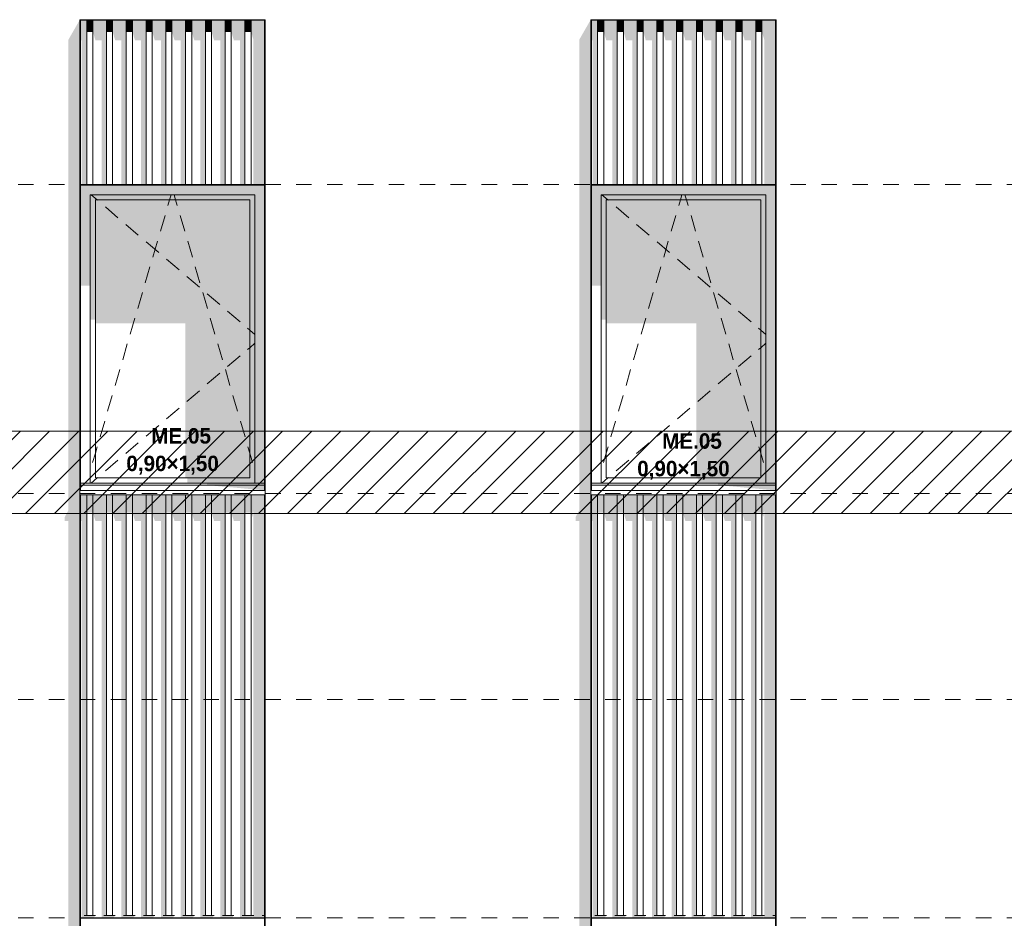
# Model space of a CAD drawing. Header units: millimetres. Extents: x 22784 to 62337, y -53000 to 10500.
# Tile 12 of 26: x 33001 to 37781, y 2497 to 6860. Entities that reach past the tile are written whole.
import ezdxf

# ---------------------------------------------------------------- set-up
doc = ezdxf.new("R2010")
doc.units = ezdxf.units.MM
doc.header["$MEASUREMENT"] = 0
doc.linetypes.add('_TIRET COURT 1', pattern=[150, 75, -75])
for name, color, linetype in [('Nouveau_0', 7, 'Continuous'), ('Nouveau_2D - Dessin général', 7, 'Continuous'), ('Nouveau_2D - Etiquettes 50ème', 7, 'Continuous'), ('Nouveau__Murs ext - Bardages', 7, 'Continuous'), ('Nouveau__Murs ext - Périphériques', 7, 'Continuous'), ('Nouveau_Fenêtres Archicad', 7, 'Continuous')]:
    doc.layers.add(name, color=color, linetype=linetype)
doc.styles.add('STYLE_GENERE_4', font='GOTHIC.TTF')

# ---------------------------------------------------------------- blocks, each defined once
blk = doc.blocks.new('Élément de coupe_4')
at = {"layer": 'Nouveau__Murs ext - Périphériques', "linetype": 'Continuous', "lineweight": 13}
for points in [[(33219.5, 885.3), (33219.5, 865.3), (34119.5, 865.3), (34126.5, 887.5), (34120.7, 887.5), (34134, 911.8), (34134, 884.3), (34137, 884.3), (34193, 982), (34190, 982), (34190, 993.4), (33296, 993.4), (33296, 982), (33293, 982), (33293, 3560), (33237, 3560), (33237, 917.3)], [(33302.2, 3560), (33302.2, 2500), (33359.9, 2500), (33368.7, 2510), (33313.3, 2510), (33313.3, 3560)], [(33398.2, 3560), (33398.2, 2500), (33455.9, 2500), (33464.7, 2510), (33409.3, 2510), (33409.3, 3560)], [(33494.2, 3560), (33494.2, 2500), (33551.9, 2500), (33560.7, 2510), (33505.3, 2510), (33505.3, 3560)], [(33590.2, 2500), (33647.9, 2500), (33656.7, 2510), (33601.3, 2510), (33601.3, 3560), (33590.2, 3560)], [(33697.3, 3560), (33686.2, 3560), (33686.2, 2500), (33743.9, 2500), (33752.7, 2510), (33697.3, 2510)], [(33782.2, 3560), (33782.2, 2500), (33839.9, 2500), (33848.7, 2510), (33793.3, 2510), (33793.3, 3560)], [(33878.2, 3560), (33878.2, 2500), (33935.9, 2500), (33944.7, 2510), (33889.3, 2510), (33889.3, 3560)], [(33985.3, 3560), (33974.2, 3560), (33974.2, 2500), (34031.9, 2500), (34040.7, 2510), (33985.3, 2510)], [(34081.3, 3560), (34070.2, 3560), (34070.2, 2500), (34127.9, 2500), (34134, 2506.9), (34134, 2500), (34190, 2500), (34190, 2510), (34177.3, 2510), (34177.3, 3560), (34136.7, 3560), (34136.7, 2510), (34081.3, 2510)], [(35699.5, 865.3), (36599.5, 865.3), (36606.5, 887.5), (36600.7, 887.5), (36614, 911.8), (36614, 884.3), (36617, 884.3), (36673, 982), (36670, 982), (36670, 993.4), (35776, 993.4), (35776, 982), (35773, 982), (35773, 3560), (35717, 3560), (35717, 917.3), (35699.5, 885.3)], [(35782.2, 3560), (35782.2, 2500), (35839.9, 2500), (35848.7, 2510), (35793.3, 2510), (35793.3, 3560)], [(35878.2, 2500), (35935.9, 2500), (35944.7, 2510), (35889.3, 2510), (35889.3, 3560), (35878.2, 3560)], [(35974.2, 2500), (36031.9, 2500), (36040.7, 2510), (35985.3, 2510), (35985.3, 3560), (35974.2, 3560)], [(36070.2, 3560), (36070.2, 2500), (36127.9, 2500), (36136.7, 2510), (36081.3, 2510), (36081.3, 3560)], [(36166.2, 3560), (36166.2, 2500), (36223.9, 2500), (36232.7, 2510), (36177.3, 2510), (36177.3, 3560)], [(36273.3, 3560), (36262.2, 3560), (36262.2, 2500), (36319.9, 2500), (36328.7, 2510), (36273.3, 2510)], [(36358.2, 3560), (36358.2, 2500), (36415.9, 2500), (36424.7, 2510), (36369.3, 2510), (36369.3, 3560)], [(36465.3, 3560), (36454.2, 3560), (36454.2, 2500), (36511.9, 2500), (36520.7, 2510), (36465.3, 2510)], [(36550.2, 3560), (36550.2, 2500), (36607.9, 2500), (36614, 2506.9), (36614, 2500), (36670, 2500), (36670, 2510), (36657.3, 2510), (36657.3, 3560), (36616.7, 3560), (36616.7, 2510), (36561.3, 2510), (36561.3, 3560)]]:
    blk.add_hatch(color=7, dxfattribs=at).paths.add_polyline_path(points)
blk = doc.blocks.new('Élément de coupe_9')
at = {"layer": 'Nouveau__Murs ext - Périphériques', "linetype": 'Continuous', "lineweight": 13}
for points in [[(33219.5, 4445.3), (33219.5, 4425.3), (33237, 4425.3), (33237, 3560), (33293, 3560), (33293, 6785.2), (33250.1, 6785.2), (33237, 6762.3), (33237, 4477.3)], [(33313.3, 6785.2), (33296, 6785.2), (33296, 6759.3), (33302.2, 6759.3), (33302.2, 6060), (33313.3, 6060)], [(33368.7, 6759.3), (33398.2, 6759.3), (33398.2, 6060), (33409.3, 6060), (33409.3, 6785.2), (33368.7, 6785.2)], [(33505.3, 6785.2), (33464.7, 6785.2), (33464.7, 6759.3), (33494.2, 6759.3), (33494.2, 6060), (33505.3, 6060)], [(33560.7, 6759.3), (33590.2, 6759.3), (33590.2, 6060), (33601.3, 6060), (33601.3, 6785.2), (33560.7, 6785.2)], [(33656.7, 6785.2), (33656.7, 6759.3), (33686.2, 6759.3), (33686.2, 6060), (33697.3, 6060), (33697.3, 6785.2)], [(33752.7, 6759.3), (33782.2, 6759.3), (33782.2, 6060), (33793.3, 6060), (33793.3, 6785.2), (33752.7, 6785.2)], [(33889.3, 6785.2), (33848.7, 6785.2), (33848.7, 6759.3), (33878.2, 6759.3), (33878.2, 6060), (33889.3, 6060)], [(33944.7, 6759.3), (33974.2, 6759.3), (33974.2, 6060), (33985.3, 6060), (33985.3, 6785.2), (33944.7, 6785.2)], [(34040.7, 6785.2), (34040.7, 6759.3), (34070.2, 6759.3), (34070.2, 6060), (34081.3, 6060), (34081.3, 6785.2)], [(34136.7, 6060), (34177.3, 6060), (34177.3, 6785.2), (34136.7, 6785.2)], [(35699.5, 4425.3), (35717, 4425.3), (35717, 3560), (35773, 3560), (35773, 6785.2), (35730.1, 6785.2), (35717, 6762.3), (35717, 4477.3), (35699.5, 4445.3)], [(35776, 6785.2), (35776, 6759.3), (35782.2, 6759.3), (35782.2, 6060), (35793.3, 6060), (35793.3, 6785.2)], [(35889.3, 6785.2), (35848.7, 6785.2), (35848.7, 6759.3), (35878.2, 6759.3), (35878.2, 6060), (35889.3, 6060)], [(35985.3, 6785.2), (35944.7, 6785.2), (35944.7, 6759.3), (35974.2, 6759.3), (35974.2, 6060), (35985.3, 6060)], [(36081.3, 6785.2), (36040.7, 6785.2), (36040.7, 6759.3), (36070.2, 6759.3), (36070.2, 6060), (36081.3, 6060)], [(36136.7, 6759.3), (36166.2, 6759.3), (36166.2, 6060), (36177.3, 6060), (36177.3, 6785.2), (36136.7, 6785.2)], [(36232.7, 6759.3), (36262.2, 6759.3), (36262.2, 6060), (36273.3, 6060), (36273.3, 6785.2), (36232.7, 6785.2)], [(36328.7, 6759.3), (36358.2, 6759.3), (36358.2, 6060), (36369.3, 6060), (36369.3, 6785.2), (36328.7, 6785.2)], [(36424.7, 6759.3), (36454.2, 6759.3), (36454.2, 6060), (36465.3, 6060), (36465.3, 6785.2), (36424.7, 6785.2)], [(36561.3, 6785.2), (36520.7, 6785.2), (36520.7, 6759.3), (36550.2, 6759.3), (36550.2, 6060), (36561.3, 6060)], [(36657.3, 6785.2), (36616.7, 6785.2), (36616.7, 6060), (36657.3, 6060)], [(33313.3, 4553.4), (33296, 4553.4), (33296, 4425.3), (33302.2, 4425.3), (33302.2, 3560), (33313.3, 3560)], [(33368.7, 4553.4), (33368.7, 4425.3), (33398.2, 4425.3), (33398.2, 3560), (33409.3, 3560), (33409.3, 4553.4)], [(33505.3, 4553.4), (33464.7, 4553.4), (33464.7, 4425.3), (33494.2, 4425.3), (33494.2, 3560), (33505.3, 3560)], [(33560.7, 4553.4), (33560.7, 4425.3), (33590.2, 4425.3), (33590.2, 3560), (33601.3, 3560), (33601.3, 4553.4)], [(33697.3, 4553.4), (33656.7, 4553.4), (33656.7, 4425.3), (33686.2, 4425.3), (33686.2, 3560), (33697.3, 3560)], [(33752.7, 4553.4), (33752.7, 4425.3), (33782.2, 4425.3), (33782.2, 3560), (33793.3, 3560), (33793.3, 4553.4)], [(33848.7, 4553.4), (33848.7, 4425.3), (33878.2, 4425.3), (33878.2, 3560), (33889.3, 3560), (33889.3, 4553.4)], [(33944.7, 4425.3), (33974.2, 4425.3), (33974.2, 3560), (33985.3, 3560), (33985.3, 4553.4), (33944.7, 4553.4)], [(34040.7, 4425.3), (34070.2, 4425.3), (34070.2, 3560), (34081.3, 3560), (34081.3, 4553.4), (34040.7, 4553.4)], [(34136.7, 3560), (34177.3, 3560), (34177.3, 4553.4), (34136.7, 4553.4)], [(35776, 4553.4), (35776, 4425.3), (35782.2, 4425.3), (35782.2, 3560), (35793.3, 3560), (35793.3, 4553.4)], [(35889.3, 4553.4), (35848.7, 4553.4), (35848.7, 4425.3), (35878.2, 4425.3), (35878.2, 3560), (35889.3, 3560)], [(35944.7, 4553.4), (35944.7, 4425.3), (35974.2, 4425.3), (35974.2, 3560), (35985.3, 3560), (35985.3, 4553.4)], [(36081.3, 4553.4), (36040.7, 4553.4), (36040.7, 4425.3), (36070.2, 4425.3), (36070.2, 3560), (36081.3, 3560)], [(36177.3, 4553.4), (36136.7, 4553.4), (36136.7, 4425.3), (36166.2, 4425.3), (36166.2, 3560), (36177.3, 3560)], [(36232.7, 4553.4), (36232.7, 4425.3), (36262.2, 4425.3), (36262.2, 3560), (36273.3, 3560), (36273.3, 4553.4)], [(36328.7, 4425.3), (36358.2, 4425.3), (36358.2, 3560), (36369.3, 3560), (36369.3, 4553.4), (36328.7, 4553.4)], [(36465.3, 4553.4), (36424.7, 4553.4), (36424.7, 4425.3), (36454.2, 4425.3), (36454.2, 3560), (36465.3, 3560)], [(36520.7, 4553.4), (36520.7, 4425.3), (36550.2, 4425.3), (36550.2, 3560), (36561.3, 3560), (36561.3, 4553.4)], [(36616.7, 4553.4), (36616.7, 3560), (36657.3, 3560), (36657.3, 4553.4)]]:
    blk.add_hatch(color=7, dxfattribs=at).paths.add_polyline_path(points)
blk = doc.blocks.new('Élément de coupe_12')
at = {"layer": 'Nouveau__Murs ext - Périphériques', "linetype": 'Continuous', "lineweight": 13}
for points in [[(33293, 6860), (33250.1, 6785.2), (33293, 6785.2)], [(33296, 6785.2), (33313.3, 6785.2), (33313.3, 6857), (33296, 6857)], [(33368.7, 6857), (33368.7, 6785.2), (33409.3, 6785.2), (33409.3, 6857)], [(33464.7, 6785.2), (33505.3, 6785.2), (33505.3, 6857), (33464.7, 6857)], [(33560.7, 6785.2), (33601.3, 6785.2), (33601.3, 6857), (33560.7, 6857)], [(33697.3, 6857), (33656.7, 6857), (33656.7, 6785.2), (33697.3, 6785.2)], [(33752.7, 6857), (33752.7, 6785.2), (33793.3, 6785.2), (33793.3, 6857)], [(33889.3, 6857), (33848.7, 6857), (33848.7, 6785.2), (33889.3, 6785.2)], [(33944.7, 6785.2), (33985.3, 6785.2), (33985.3, 6857), (33944.7, 6857)], [(34040.7, 6785.2), (34081.3, 6785.2), (34081.3, 6857), (34040.7, 6857)], [(34136.7, 6785.2), (34177.3, 6785.2), (34177.3, 6857), (34136.7, 6857)], [(35773, 6860), (35730.1, 6785.2), (35773, 6785.2)], [(35776, 6857), (35776, 6785.2), (35793.3, 6785.2), (35793.3, 6857)], [(35889.3, 6857), (35848.7, 6857), (35848.7, 6785.2), (35889.3, 6785.2)], [(35944.7, 6785.2), (35985.3, 6785.2), (35985.3, 6857), (35944.7, 6857)], [(36040.7, 6857), (36040.7, 6785.2), (36081.3, 6785.2), (36081.3, 6857)], [(36177.3, 6857), (36136.7, 6857), (36136.7, 6785.2), (36177.3, 6785.2)], [(36232.7, 6785.2), (36273.3, 6785.2), (36273.3, 6857), (36232.7, 6857)], [(36328.7, 6785.2), (36369.3, 6785.2), (36369.3, 6857), (36328.7, 6857)], [(36465.3, 6857), (36424.7, 6857), (36424.7, 6785.2), (36465.3, 6785.2)], [(36561.3, 6857), (36520.7, 6857), (36520.7, 6785.2), (36561.3, 6785.2)], [(36657.3, 6857), (36616.7, 6857), (36616.7, 6785.2), (36657.3, 6785.2)]]:
    blk.add_hatch(color=7, dxfattribs=at).paths.add_polyline_path(points)
blk = doc.blocks.new('Élément de coupe_25')
at = {"layer": 'Nouveau_Fenêtres Archicad', "linetype": 'Continuous', "lineweight": 13}
for points in [[(34190, 6057), (33296, 6057), (33296, 6010), (33343, 6010), (34143, 6010), (34190, 6010)], [(33343, 6010), (33296, 6010), (33296, 5568.7), (33343, 5568.7)], [(34143, 6010), (33343, 6010), (33343, 5985), (33368, 5985), (34118, 5985), (34143, 5985)], [(33343, 5403.9), (33368, 5403.9), (33368, 5985), (33343, 5985)], [(34118, 5985), (33368, 5985), (33368, 5385.6), (33804.9, 5385.6), (33804.9, 4635), (34118, 4635)], [(34118, 5985), (34118, 4635), (34143, 4635), (34143, 5985)], [(34143, 6010), (34143, 4610), (34190, 4610), (34190, 6010)], [(34143, 4635), (33815.4, 4635), (33815.4, 4610), (34143, 4610)], [(33910.6, 4610), (33910.6, 4600), (34190, 4600), (34190, 4610)], [(33910.6, 4600), (34190, 4575), (34190, 4600)]]:
    blk.add_hatch(color=7, dxfattribs=at).paths.add_polyline_path(points)
at = {"layer": 'Nouveau_Fenêtres Archicad', "color": 7, "linetype": 'Continuous', "lineweight": 13}
for p, q in [((33343, 6010), (33343, 4610)), ((34143, 6010), (33343, 6010)), ((33347.3, 6010), (33376.6, 5985)), ((33368, 5985), (33368, 4635)), ((34118, 5985), (33368, 5985)), ((33376.6, 5985), (33378.9, 5983.1)), ((33720.5, 5958.2), (33728.3, 5985)), ((33728.3, 5985), (33735.7, 6010)), ((33757.7, 5985), (33750.3, 6010)), ((33765.5, 5958.2), (33757.7, 5985)), ((34118, 4635), (34118, 5985)), ((34143, 4610), (34143, 6010)), ((33416.9, 5950.6), (33477.8, 5898.7)), ((33720.2, 5957.3), (33720.5, 5958.2)), ((33765.8, 5957.3), (33765.5, 5958.2)), ((33683.7, 5832.5), (33706.2, 5909.3)), ((33802.3, 5832.5), (33779.8, 5909.3)), ((33515.8, 5866.3), (33576.7, 5814.4)), ((33647.1, 5707.8), (33669.6, 5784.5)), ((33838.9, 5707.8), (33816.4, 5784.5)), ((33614.7, 5781.9), (33675.6, 5730)), ((33713.6, 5697.5), (33774.5, 5645.6)), ((33610.5, 5583), (33633, 5659.8)), ((33875.5, 5583), (33853, 5659.8)), ((33812.5, 5613.2), (33873.4, 5561.3)), ((33574, 5458.3), (33596.5, 5535)), ((33912, 5458.3), (33889.5, 5535)), ((33911.5, 5528.8), (33972.3, 5476.9)), ((33537.4, 5333.5), (33559.9, 5410.3)), ((33948.6, 5333.5), (33926.1, 5410.3)), ((34010.4, 5444.5), (34071.2, 5392.5)), ((34107.1, 5361.9), (34118, 5352.6)), ((34118, 5352.6), (34143, 5331.3)), ((33500.8, 5208.8), (33523.3, 5285.5)), ((33985.2, 5208.8), (33962.7, 5285.5)), ((34107.1, 5258.1), (34118, 5267.4)), ((34118, 5267.4), (34143, 5288.7)), ((34010.4, 5175.5), (34071.2, 5227.5)), ((33464.3, 5084), (33486.8, 5160.8)), ((33911.5, 5091.2), (33972.3, 5143.1)), ((34021.7, 5084), (33999.2, 5160.8)), ((33427.7, 4959.3), (33450.2, 5036)), ((33812.5, 5006.8), (33873.4, 5058.7)), ((34058.3, 4959.3), (34035.8, 5036)), ((33713.6, 4922.5), (33774.5, 4974.4)), ((33391.1, 4834.5), (33413.6, 4911.3)), ((33614.7, 4838.1), (33675.6, 4890)), ((34094.9, 4834.5), (34072.4, 4911.3)), ((33368, 4755.6), (33377.1, 4786.5)), ((33515.8, 4753.7), (33576.7, 4805.6)), ((34118, 4755.6), (34108.9, 4786.5)), ((33354.6, 4709.8), (33368, 4755.6)), ((34131.4, 4709.8), (34118, 4755.6)), ((33416.9, 4669.4), (33477.8, 4721.3)), ((33376.6, 4635), (33378.9, 4636.9)), ((34190, 4610), (33296, 4610)), ((34190, 4600), (33296, 4600)), ((33347.3, 4610), (33376.6, 4635)), ((33368, 4635), (34118, 4635)), ((33293, 4575), (33293, 4573.4)), ((33293, 4573.4), (33293, 4553.4)), ((34193, 4573.4), (33293, 4573.4)), ((34193, 4553.4), (33293, 4553.4)), ((34193, 4575), (34193, 4573.4)), ((34193, 4573.4), (34193, 4553.4))]:
    blk.add_line(p, q, dxfattribs=at)
blk = doc.blocks.new('Élément de coupe_26')
at = {"layer": 'Nouveau_Fenêtres Archicad', "linetype": 'Continuous', "lineweight": 13}
for points in [[(36670, 6057), (35776, 6057), (35776, 6010), (35823, 6010), (36623, 6010), (36670, 6010)], [(35776, 6010), (35776, 5568.7), (35823, 5568.7), (35823, 6010)], [(36623, 6010), (35823, 6010), (35823, 5985), (35848, 5985), (36598, 5985), (36623, 5985)], [(35823, 5985), (35823, 5403.9), (35848, 5403.9), (35848, 5985)], [(36598, 5985), (35848, 5985), (35848, 5385.6), (36284.9, 5385.6), (36284.9, 4635), (36598, 4635)], [(36598, 5985), (36598, 4635), (36623, 4635), (36623, 5985)], [(36623, 6010), (36623, 4610), (36670, 4610), (36670, 6010)], [(36623, 4635), (36295.4, 4635), (36295.4, 4610), (36623, 4610)], [(36390.6, 4610), (36390.6, 4600), (36670, 4600), (36670, 4610)], [(36390.6, 4600), (36670, 4575), (36670, 4600)]]:
    blk.add_hatch(color=7, dxfattribs=at).paths.add_polyline_path(points)
at = {"layer": 'Nouveau_Fenêtres Archicad', "color": 7, "linetype": 'Continuous', "lineweight": 13}
for p, q in [((35823, 6010), (35823, 4610)), ((36623, 6010), (35823, 6010)), ((35827.3, 6010), (35856.6, 5985)), ((35848, 5985), (35848, 4635)), ((36598, 5985), (35848, 5985)), ((35856.6, 5985), (35858.9, 5983.1)), ((36200.5, 5958.2), (36208.3, 5985)), ((36208.3, 5985), (36215.7, 6010)), ((36237.7, 5985), (36230.3, 6010)), ((36245.5, 5958.2), (36237.7, 5985)), ((36598, 4635), (36598, 5985)), ((36623, 4610), (36623, 6010)), ((35896.9, 5950.6), (35957.8, 5898.7)), ((36200.2, 5957.3), (36200.5, 5958.2)), ((36245.8, 5957.3), (36245.5, 5958.2)), ((36163.7, 5832.5), (36186.2, 5909.3)), ((36282.3, 5832.5), (36259.8, 5909.3)), ((35995.8, 5866.3), (36056.7, 5814.4)), ((36127.1, 5707.8), (36149.6, 5784.5)), ((36318.9, 5707.8), (36296.4, 5784.5)), ((36094.7, 5781.9), (36155.6, 5730)), ((36193.6, 5697.5), (36254.5, 5645.6)), ((36090.5, 5583), (36113, 5659.8)), ((36355.5, 5583), (36333, 5659.8)), ((36292.5, 5613.2), (36353.4, 5561.3)), ((36054, 5458.3), (36076.5, 5535)), ((36392, 5458.3), (36369.5, 5535)), ((36391.5, 5528.8), (36452.3, 5476.9)), ((36017.4, 5333.5), (36039.9, 5410.3)), ((36428.6, 5333.5), (36406.1, 5410.3)), ((36490.4, 5444.5), (36551.2, 5392.5)), ((36587.1, 5361.9), (36598, 5352.6)), ((36598, 5352.6), (36623, 5331.3)), ((35980.8, 5208.8), (36003.3, 5285.5)), ((36465.2, 5208.8), (36442.7, 5285.5)), ((36587.1, 5258.1), (36598, 5267.4)), ((36598, 5267.4), (36623, 5288.7)), ((36490.4, 5175.5), (36551.2, 5227.5)), ((35944.3, 5084), (35966.8, 5160.8)), ((36391.5, 5091.2), (36452.3, 5143.1)), ((36501.7, 5084), (36479.2, 5160.8)), ((35907.7, 4959.3), (35930.2, 5036)), ((36292.5, 5006.8), (36353.4, 5058.7)), ((36538.3, 4959.3), (36515.8, 5036)), ((36193.6, 4922.5), (36254.5, 4974.4)), ((35871.1, 4834.5), (35893.6, 4911.3)), ((36094.7, 4838.1), (36155.6, 4890)), ((36574.9, 4834.5), (36552.4, 4911.3)), ((35848, 4755.6), (35857.1, 4786.5)), ((35995.8, 4753.7), (36056.7, 4805.6)), ((36598, 4755.6), (36588.9, 4786.5)), ((35834.6, 4709.8), (35848, 4755.6)), ((36611.4, 4709.8), (36598, 4755.6)), ((35896.9, 4669.4), (35957.8, 4721.3)), ((35856.6, 4635), (35858.9, 4636.9)), ((36670, 4610), (35776, 4610)), ((36670, 4600), (35776, 4600)), ((35827.3, 4610), (35856.6, 4635)), ((35848, 4635), (36598, 4635)), ((35773, 4575), (35773, 4573.4)), ((35773, 4573.4), (35773, 4553.4)), ((36673, 4573.4), (35773, 4573.4)), ((36673, 4553.4), (35773, 4553.4)), ((36673, 4575), (36673, 4573.4)), ((36673, 4573.4), (36673, 4553.4))]:
    blk.add_line(p, q, dxfattribs=at)
blk = doc.blocks.new('Élément de coupe_162')
at = {"layer": 'Nouveau__Murs ext - Bardages', "color": 7, "linetype": 'Continuous', "lineweight": 13}
for p, q in [((34190, 6060), (33296, 6060)), ((34190, 6057), (33296, 6057))]:
    blk.add_line(p, q, dxfattribs=at)
blk = doc.blocks.new('Élément de coupe_163')
at = {"layer": 'Nouveau__Murs ext - Bardages', "color": 7, "linetype": 'Continuous', "lineweight": 13}
for p, q in [((34190, 2500), (33296, 2500)), ((34190, 2497), (33296, 2497))]:
    blk.add_line(p, q, dxfattribs=at)
blk = doc.blocks.new('Élément de coupe_164')
at = {"layer": 'Nouveau__Murs ext - Bardages', "linetype": 'Continuous', "lineweight": 13}
for points in [[(33313.3, 2510), (33326, 2510), (33326, 4553.4), (33313.3, 4553.4)], [(33326, 4466.8), (33356, 4466.8), (33356, 4553.4), (33326, 4553.4)], [(33368.7, 4553.4), (33356, 4553.4), (33356, 4466.8), (33368.7, 4425.3)], [(33409.3, 2510), (33422, 2510), (33422, 4553.4), (33409.3, 4553.4)], [(33422, 4466.8), (33452, 4466.8), (33452, 4553.4), (33422, 4553.4)], [(33464.7, 4553.4), (33452, 4553.4), (33452, 4466.8), (33464.7, 4425.3)], [(33505.3, 2510), (33518, 2510), (33518, 4553.4), (33505.3, 4553.4)], [(33518, 4466.8), (33548, 4466.8), (33548, 4553.4), (33518, 4553.4)], [(33548, 4466.8), (33560.7, 4425.3), (33560.7, 4553.4), (33548, 4553.4)], [(33601.3, 2510), (33614, 2510), (33614, 4553.4), (33601.3, 4553.4)], [(33644, 4553.4), (33614, 4553.4), (33614, 4466.8), (33644, 4466.8)], [(33656.7, 4553.4), (33644, 4553.4), (33644, 4466.8), (33656.7, 4425.3)], [(33697.3, 2510), (33710, 2510), (33710, 4553.4), (33697.3, 4553.4)], [(33710, 4466.8), (33740, 4466.8), (33740, 4553.4), (33710, 4553.4)], [(33740, 4466.8), (33752.7, 4425.3), (33752.7, 4553.4), (33740, 4553.4)], [(33793.3, 2510), (33806, 2510), (33806, 4553.4), (33793.3, 4553.4)], [(33806, 4466.8), (33836, 4466.8), (33836, 4553.4), (33806, 4553.4)], [(33848.7, 4553.4), (33836, 4553.4), (33836, 4466.8), (33848.7, 4425.3)], [(33889.3, 2510), (33902, 2510), (33902, 4553.4), (33889.3, 4553.4)], [(33932, 4553.4), (33902, 4553.4), (33902, 4466.8), (33932, 4466.8)], [(33932, 4466.8), (33944.7, 4425.3), (33944.7, 4553.4), (33932, 4553.4)], [(33985.3, 2510), (33998, 2510), (33998, 4553.4), (33985.3, 4553.4)], [(34028, 4553.4), (33998, 4553.4), (33998, 4466.8), (34028, 4466.8)], [(34040.7, 4553.4), (34028, 4553.4), (34028, 4466.8), (34040.7, 4425.3)], [(34081.3, 2510), (34094, 2510), (34094, 4553.4), (34081.3, 4553.4)], [(34094, 4466.8), (34124, 4466.8), (34124, 4553.4), (34094, 4553.4)], [(34124, 4553.4), (34124, 4466.8), (34130.7, 4444.8), (34133.1, 4459.1), (34131.1, 4465.7), (34135.7, 4474.9), (34135.7, 2510), (34136.7, 2510), (34136.7, 4553.4)], [(34177.3, 2510), (34190, 2510), (34190, 4553.4), (34177.3, 4553.4)]]:
    blk.add_hatch(color=7, dxfattribs=at).paths.add_polyline_path(points)
at = {"layer": 'Nouveau__Murs ext - Bardages', "color": 7, "linetype": 'Continuous', "lineweight": 13}
for p, q in [((33326, 2510), (33326, 4553.4)), ((33356, 2510), (33356, 4553.4)), ((33422, 2510), (33422, 4553.4)), ((33452, 2510), (33452, 4553.4)), ((33518, 2510), (33518, 4553.4)), ((33548, 2510), (33548, 4553.4)), ((33614, 2510), (33614, 4553.4)), ((33644, 2510), (33644, 4553.4)), ((33710, 2510), (33710, 4553.4)), ((33740, 2510), (33740, 4553.4)), ((33806, 2510), (33806, 4553.4)), ((33836, 2510), (33836, 4553.4)), ((33902, 2510), (33902, 4553.4)), ((33932, 2510), (33932, 4553.4)), ((33998, 2510), (33998, 4553.4)), ((34028, 2510), (34028, 4553.4)), ((34094, 2510), (34094, 4553.4)), ((34124, 2510), (34124, 4553.4)), ((33326, 2510), (33313.3, 2510)), ((33356, 2510), (33326, 2510)), ((33368.7, 2510), (33356, 2510)), ((33422, 2510), (33409.3, 2510)), ((33452, 2510), (33422, 2510)), ((33464.7, 2510), (33452, 2510)), ((33518, 2510), (33505.3, 2510)), ((33548, 2510), (33518, 2510)), ((33560.7, 2510), (33548, 2510)), ((33614, 2510), (33601.3, 2510)), ((33644, 2510), (33614, 2510)), ((33656.7, 2510), (33644, 2510)), ((33710, 2510), (33697.3, 2510)), ((33740, 2510), (33710, 2510)), ((33752.7, 2510), (33740, 2510)), ((33806, 2510), (33793.3, 2510)), ((33836, 2510), (33806, 2510)), ((33848.7, 2510), (33836, 2510)), ((33902, 2510), (33889.3, 2510)), ((33932, 2510), (33902, 2510)), ((33944.7, 2510), (33932, 2510)), ((33998, 2510), (33985.3, 2510)), ((34028, 2510), (33998, 2510)), ((34040.7, 2510), (34028, 2510)), ((34094, 2510), (34081.3, 2510)), ((34124, 2510), (34094, 2510)), ((34136.7, 2510), (34124, 2510)), ((34190, 2510), (34177.3, 2510))]:
    blk.add_line(p, q, dxfattribs=at)
blk = doc.blocks.new('Élément de coupe_165')
at = {"layer": 'Nouveau__Murs ext - Bardages', "linetype": 'Continuous', "lineweight": 13}
for points in [[(33326, 6857), (33313.3, 6857), (33313.3, 6060), (33326, 6060)], [(33356, 6857), (33326, 6857), (33326, 6800.8), (33356, 6800.8)], [(33368.7, 6857), (33356, 6857), (33356, 6800.8), (33368.7, 6759.3)], [(33422, 6857), (33409.3, 6857), (33409.3, 6060), (33422, 6060)], [(33452, 6857), (33422, 6857), (33422, 6800.8), (33452, 6800.8)], [(33464.7, 6857), (33452, 6857), (33452, 6800.8), (33464.7, 6759.3)], [(33518, 6857), (33505.3, 6857), (33505.3, 6060), (33518, 6060)], [(33548, 6857), (33518, 6857), (33518, 6800.8), (33548, 6800.8)], [(33560.7, 6857), (33548, 6857), (33548, 6800.8), (33560.7, 6759.3)], [(33614, 6857), (33601.3, 6857), (33601.3, 6060), (33614, 6060)], [(33644, 6857), (33614, 6857), (33614, 6800.8), (33644, 6800.8)], [(33656.7, 6857), (33644, 6857), (33644, 6800.8), (33656.7, 6759.3)], [(33710, 6857), (33697.3, 6857), (33697.3, 6060), (33710, 6060)], [(33740, 6857), (33710, 6857), (33710, 6800.8), (33740, 6800.8)], [(33752.7, 6857), (33740, 6857), (33740, 6800.8), (33752.7, 6759.3)], [(33806, 6857), (33793.3, 6857), (33793.3, 6060), (33806, 6060)], [(33836, 6857), (33806, 6857), (33806, 6800.8), (33836, 6800.8)], [(33848.7, 6857), (33836, 6857), (33836, 6800.8), (33848.7, 6759.3)], [(33902, 6857), (33889.3, 6857), (33889.3, 6060), (33902, 6060)], [(33932, 6857), (33902, 6857), (33902, 6800.8), (33932, 6800.8)], [(33944.7, 6857), (33932, 6857), (33932, 6800.8), (33944.7, 6759.3)], [(33998, 6857), (33985.3, 6857), (33985.3, 6060), (33998, 6060)], [(33998, 6857), (33998, 6800.8), (34028, 6800.8), (34028, 6857)], [(34040.7, 6857), (34028, 6857), (34028, 6800.8), (34040.7, 6759.3)], [(34094, 6857), (34081.3, 6857), (34081.3, 6060), (34094, 6060)], [(34094, 6857), (34094, 6800.8), (34124, 6800.8), (34124, 6857)], [(34136.7, 6857), (34124, 6857), (34124, 6800.8), (34135.7, 6762.4), (34135.7, 6060), (34136.7, 6060)], [(34190, 6857), (34177.3, 6857), (34177.3, 6060), (34190, 6060)]]:
    blk.add_hatch(color=7, dxfattribs=at).paths.add_polyline_path(points)
at = {"layer": 'Nouveau__Murs ext - Bardages', "color": 7, "linetype": 'Continuous', "lineweight": 13}
for p, q in [((33326, 6060), (33326, 6857)), ((33356, 6060), (33356, 6857)), ((33422, 6060), (33422, 6857)), ((33452, 6060), (33452, 6857)), ((33518, 6060), (33518, 6857)), ((33548, 6060), (33548, 6857)), ((33614, 6060), (33614, 6857)), ((33644, 6060), (33644, 6857)), ((33710, 6060), (33710, 6857)), ((33740, 6060), (33740, 6857)), ((33806, 6060), (33806, 6857)), ((33836, 6060), (33836, 6857)), ((33902, 6060), (33902, 6857)), ((33932, 6060), (33932, 6857)), ((33998, 6060), (33998, 6857)), ((34028, 6060), (34028, 6857)), ((34094, 6060), (34094, 6857)), ((34124, 6060), (34124, 6857))]:
    blk.add_line(p, q, dxfattribs=at)
blk = doc.blocks.new('Élément de coupe_166')
at = {"layer": 'Nouveau__Murs ext - Bardages', "color": 7, "linetype": 'Continuous', "lineweight": 13}
for p, q in [((33293, 6857), (33293, 6860)), ((34193, 6860), (33293, 6860)), ((34190, 6857), (33296, 6857)), ((34193, 6857), (34193, 6860))]:
    blk.add_line(p, q, dxfattribs=at)
blk = doc.blocks.new('Élément de coupe_167')
at = {"layer": 'Nouveau__Murs ext - Bardages', "linetype": 'Continuous', "lineweight": 13}
for points in [[(33296, 4553.4), (33293, 4553.4), (33293, 4522.9), (33296, 4522.9)], [(33293, 982), (33296, 982), (33296, 993.4), (33293, 993.4)]]:
    blk.add_hatch(color=7, dxfattribs=at).paths.add_polyline_path(points)
at = {"layer": 'Nouveau__Murs ext - Bardages', "color": 7, "linetype": 'Continuous', "lineweight": 13}
for p, q in [((33293, 6857), (33296, 6857)), ((33293, 4575), (33293, 6857)), ((33296, 6060), (33296, 6857)), ((33296, 6057), (33296, 6060)), ((33296, 4575), (33296, 6057)), ((33293, 1015), (33293, 4553.4)), ((33296, 2500), (33296, 4553.4)), ((33296, 2497), (33296, 2500)), ((33296, 1015), (33296, 2497)), ((33293, 982), (33293, 993.4)), ((33293, 982), (33296, 982)), ((33296, 982), (33296, 993.4))]:
    blk.add_line(p, q, dxfattribs=at)
blk = doc.blocks.new('Élément de coupe_168')
at = {"layer": 'Nouveau__Murs ext - Bardages', "color": 7, "linetype": 'Continuous', "lineweight": 13}
for p, q in [((34190, 6857), (34193, 6857)), ((34190, 6060), (34190, 6857)), ((34193, 4575), (34193, 6857)), ((34190, 6057), (34190, 6060)), ((34190, 4575), (34190, 6057)), ((34190, 2500), (34190, 4553.4)), ((34193, 1015), (34193, 4553.4)), ((34190, 2497), (34190, 2500)), ((34190, 1015), (34190, 2497)), ((34190, 982), (34190, 993.4)), ((34190, 982), (34193, 982)), ((34193, 982), (34193, 993.4))]:
    blk.add_line(p, q, dxfattribs=at)
blk = doc.blocks.new('Élément de coupe_169')
at = {"layer": 'Nouveau__Murs ext - Bardages', "color": 7, "linetype": 'Continuous', "lineweight": 13}
for p, q in [((36670, 6060), (35776, 6060)), ((36670, 6057), (35776, 6057))]:
    blk.add_line(p, q, dxfattribs=at)
blk = doc.blocks.new('Élément de coupe_170')
at = {"layer": 'Nouveau__Murs ext - Bardages', "color": 7, "linetype": 'Continuous', "lineweight": 13}
for p, q in [((36670, 2500), (35776, 2500)), ((36670, 2497), (35776, 2497))]:
    blk.add_line(p, q, dxfattribs=at)
blk = doc.blocks.new('Élément de coupe_171')
at = {"layer": 'Nouveau__Murs ext - Bardages', "linetype": 'Continuous', "lineweight": 13}
for points in [[(35793.3, 2510), (35806, 2510), (35806, 4553.4), (35793.3, 4553.4)], [(35806, 4466.8), (35836, 4466.8), (35836, 4553.4), (35806, 4553.4)], [(35848.7, 4553.4), (35836, 4553.4), (35836, 4466.8), (35848.7, 4425.3)], [(35889.3, 2510), (35902, 2510), (35902, 4553.4), (35889.3, 4553.4)], [(35902, 4466.8), (35932, 4466.8), (35932, 4553.4), (35902, 4553.4)], [(35944.7, 4553.4), (35932, 4553.4), (35932, 4466.8), (35944.7, 4425.3)], [(35985.3, 2510), (35998, 2510), (35998, 4553.4), (35985.3, 4553.4)], [(35998, 4466.8), (36028, 4466.8), (36028, 4553.4), (35998, 4553.4)], [(36028, 4553.4), (36028, 4466.8), (36040.7, 4425.3), (36040.7, 4553.4)], [(36081.3, 2510), (36094, 2510), (36094, 4553.4), (36081.3, 4553.4)], [(36094, 4466.8), (36124, 4466.8), (36124, 4553.4), (36094, 4553.4)], [(36136.7, 4553.4), (36124, 4553.4), (36124, 4466.8), (36136.7, 4425.3)], [(36177.3, 2510), (36190, 2510), (36190, 4553.4), (36177.3, 4553.4)], [(36190, 4466.8), (36220, 4466.8), (36220, 4553.4), (36190, 4553.4)], [(36220, 4466.8), (36232.7, 4425.3), (36232.7, 4553.4), (36220, 4553.4)], [(36273.3, 2510), (36286, 2510), (36286, 4553.4), (36273.3, 4553.4)], [(36286, 4466.8), (36316, 4466.8), (36316, 4553.4), (36286, 4553.4)], [(36328.7, 4553.4), (36316, 4553.4), (36316, 4466.8), (36328.7, 4425.3)], [(36369.3, 2510), (36382, 2510), (36382, 4553.4), (36369.3, 4553.4)], [(36412, 4553.4), (36382, 4553.4), (36382, 4466.8), (36412, 4466.8)], [(36424.7, 4553.4), (36412, 4553.4), (36412, 4466.8), (36424.7, 4425.3)], [(36465.3, 2510), (36478, 2510), (36478, 4553.4), (36465.3, 4553.4)], [(36478, 4466.8), (36508, 4466.8), (36508, 4553.4), (36478, 4553.4)], [(36520.7, 4553.4), (36508, 4553.4), (36508, 4466.8), (36520.7, 4425.3)], [(36561.3, 2510), (36574, 2510), (36574, 4553.4), (36561.3, 4553.4)], [(36604, 4553.4), (36574, 4553.4), (36574, 4466.8), (36604, 4466.8)], [(36604, 4553.4), (36604, 4466.8), (36610.7, 4444.8), (36613.1, 4459.1), (36611.1, 4465.7), (36615.7, 4474.9), (36615.7, 2510), (36616.7, 2510), (36616.7, 4553.4)], [(36657.3, 2510), (36670, 2510), (36670, 4553.4), (36657.3, 4553.4)]]:
    blk.add_hatch(color=7, dxfattribs=at).paths.add_polyline_path(points)
at = {"layer": 'Nouveau__Murs ext - Bardages', "color": 7, "linetype": 'Continuous', "lineweight": 13}
for p, q in [((35806, 2510), (35806, 4553.4)), ((35836, 2510), (35836, 4553.4)), ((35902, 2510), (35902, 4553.4)), ((35932, 2510), (35932, 4553.4)), ((35998, 2510), (35998, 4553.4)), ((36028, 2510), (36028, 4553.4)), ((36094, 2510), (36094, 4553.4)), ((36124, 2510), (36124, 4553.4)), ((36190, 2510), (36190, 4553.4)), ((36220, 2510), (36220, 4553.4)), ((36286, 2510), (36286, 4553.4)), ((36316, 2510), (36316, 4553.4)), ((36382, 2510), (36382, 4553.4)), ((36412, 2510), (36412, 4553.4)), ((36478, 2510), (36478, 4553.4)), ((36508, 2510), (36508, 4553.4)), ((36574, 2510), (36574, 4553.4)), ((36604, 2510), (36604, 4553.4)), ((35806, 2510), (35793.3, 2510)), ((35836, 2510), (35806, 2510)), ((35848.7, 2510), (35836, 2510)), ((35902, 2510), (35889.3, 2510)), ((35932, 2510), (35902, 2510)), ((35944.7, 2510), (35932, 2510)), ((35998, 2510), (35985.3, 2510)), ((36028, 2510), (35998, 2510)), ((36040.7, 2510), (36028, 2510)), ((36094, 2510), (36081.3, 2510)), ((36124, 2510), (36094, 2510)), ((36136.7, 2510), (36124, 2510)), ((36190, 2510), (36177.3, 2510)), ((36220, 2510), (36190, 2510)), ((36232.7, 2510), (36220, 2510)), ((36286, 2510), (36273.3, 2510)), ((36316, 2510), (36286, 2510)), ((36328.7, 2510), (36316, 2510)), ((36382, 2510), (36369.3, 2510)), ((36412, 2510), (36382, 2510)), ((36424.7, 2510), (36412, 2510)), ((36478, 2510), (36465.3, 2510)), ((36508, 2510), (36478, 2510)), ((36520.7, 2510), (36508, 2510)), ((36574, 2510), (36561.3, 2510)), ((36604, 2510), (36574, 2510)), ((36616.7, 2510), (36604, 2510)), ((36670, 2510), (36657.3, 2510))]:
    blk.add_line(p, q, dxfattribs=at)
blk = doc.blocks.new('Élément de coupe_172')
at = {"layer": 'Nouveau__Murs ext - Bardages', "linetype": 'Continuous', "lineweight": 13}
for points in [[(35806, 6857), (35793.3, 6857), (35793.3, 6060), (35806, 6060)], [(35836, 6857), (35806, 6857), (35806, 6800.8), (35836, 6800.8)], [(35848.7, 6857), (35836, 6857), (35836, 6800.8), (35848.7, 6759.3)], [(35902, 6857), (35889.3, 6857), (35889.3, 6060), (35902, 6060)], [(35932, 6857), (35902, 6857), (35902, 6800.8), (35932, 6800.8)], [(35944.7, 6857), (35932, 6857), (35932, 6800.8), (35944.7, 6759.3)], [(35998, 6857), (35985.3, 6857), (35985.3, 6060), (35998, 6060)], [(36028, 6857), (35998, 6857), (35998, 6800.8), (36028, 6800.8)], [(36040.7, 6857), (36028, 6857), (36028, 6800.8), (36040.7, 6759.3)], [(36094, 6857), (36081.3, 6857), (36081.3, 6060), (36094, 6060)], [(36094, 6857), (36094, 6800.8), (36124, 6800.8), (36124, 6857)], [(36136.7, 6857), (36124, 6857), (36124, 6800.8), (36136.7, 6759.3)], [(36190, 6857), (36177.3, 6857), (36177.3, 6060), (36190, 6060)], [(36220, 6857), (36190, 6857), (36190, 6800.8), (36220, 6800.8)], [(36232.7, 6857), (36220, 6857), (36220, 6800.8), (36232.7, 6759.3)], [(36286, 6857), (36273.3, 6857), (36273.3, 6060), (36286, 6060)], [(36316, 6857), (36286, 6857), (36286, 6800.8), (36316, 6800.8)], [(36328.7, 6857), (36316, 6857), (36316, 6800.8), (36328.7, 6759.3)], [(36382, 6857), (36369.3, 6857), (36369.3, 6060), (36382, 6060)], [(36382, 6857), (36382, 6800.8), (36412, 6800.8), (36412, 6857)], [(36424.7, 6857), (36412, 6857), (36412, 6800.8), (36424.7, 6759.3)], [(36478, 6857), (36465.3, 6857), (36465.3, 6060), (36478, 6060)], [(36508, 6857), (36478, 6857), (36478, 6800.8), (36508, 6800.8)], [(36520.7, 6857), (36508, 6857), (36508, 6800.8), (36520.7, 6759.3)], [(36574, 6857), (36561.3, 6857), (36561.3, 6060), (36574, 6060)], [(36604, 6857), (36574, 6857), (36574, 6800.8), (36604, 6800.8)], [(36616.7, 6857), (36604, 6857), (36604, 6800.8), (36615.7, 6762.4), (36615.7, 6060), (36616.7, 6060)], [(36670, 6857), (36657.3, 6857), (36657.3, 6060), (36670, 6060)]]:
    blk.add_hatch(color=7, dxfattribs=at).paths.add_polyline_path(points)
at = {"layer": 'Nouveau__Murs ext - Bardages', "color": 7, "linetype": 'Continuous', "lineweight": 13}
for p, q in [((35806, 6060), (35806, 6857)), ((35836, 6060), (35836, 6857)), ((35902, 6060), (35902, 6857)), ((35932, 6060), (35932, 6857)), ((35998, 6060), (35998, 6857)), ((36028, 6060), (36028, 6857)), ((36094, 6060), (36094, 6857)), ((36124, 6060), (36124, 6857)), ((36190, 6060), (36190, 6857)), ((36220, 6060), (36220, 6857)), ((36286, 6060), (36286, 6857)), ((36316, 6060), (36316, 6857)), ((36382, 6060), (36382, 6857)), ((36412, 6060), (36412, 6857)), ((36478, 6060), (36478, 6857)), ((36508, 6060), (36508, 6857)), ((36574, 6060), (36574, 6857)), ((36604, 6060), (36604, 6857))]:
    blk.add_line(p, q, dxfattribs=at)
blk = doc.blocks.new('Élément de coupe_173')
at = {"layer": 'Nouveau__Murs ext - Bardages', "color": 7, "linetype": 'Continuous', "lineweight": 13}
for p, q in [((35773, 6857), (35773, 6860)), ((36673, 6860), (35773, 6860)), ((36670, 6857), (35776, 6857)), ((36673, 6857), (36673, 6860))]:
    blk.add_line(p, q, dxfattribs=at)
blk = doc.blocks.new('Élément de coupe_174')
at = {"layer": 'Nouveau__Murs ext - Bardages', "linetype": 'Continuous', "lineweight": 13}
for points in [[(35776, 4553.4), (35773, 4553.4), (35773, 4522.9), (35776, 4522.9)], [(35773, 982), (35776, 982), (35776, 993.4), (35773, 993.4)]]:
    blk.add_hatch(color=7, dxfattribs=at).paths.add_polyline_path(points)
at = {"layer": 'Nouveau__Murs ext - Bardages', "color": 7, "linetype": 'Continuous', "lineweight": 13}
for p, q in [((35773, 6857), (35776, 6857)), ((35773, 4575), (35773, 6857)), ((35776, 6060), (35776, 6857)), ((35776, 6057), (35776, 6060)), ((35776, 4575), (35776, 6057)), ((35773, 1015), (35773, 4553.4)), ((35776, 2500), (35776, 4553.4)), ((35776, 2497), (35776, 2500)), ((35776, 1015), (35776, 2497)), ((35773, 982), (35773, 993.4)), ((35773, 982), (35776, 982)), ((35776, 982), (35776, 993.4))]:
    blk.add_line(p, q, dxfattribs=at)
blk = doc.blocks.new('Élément de coupe_175')
at = {"layer": 'Nouveau__Murs ext - Bardages', "color": 7, "linetype": 'Continuous', "lineweight": 13}
for p, q in [((36670, 6857), (36673, 6857)), ((36670, 6060), (36670, 6857)), ((36673, 4575), (36673, 6857)), ((36670, 6057), (36670, 6060)), ((36670, 4575), (36670, 6057)), ((36670, 2500), (36670, 4553.4)), ((36673, 1015), (36673, 4553.4)), ((36670, 2497), (36670, 2500)), ((36670, 1015), (36670, 2497)), ((36670, 982), (36670, 993.4)), ((36670, 982), (36673, 982)), ((36673, 982), (36673, 993.4))]:
    blk.add_line(p, q, dxfattribs=at)

msp = doc.modelspace()

# ---------------------------------------------------------------- hatches: boundary and pattern name
at = {"layer": 'Nouveau_0', "linetype": 'Continuous', "lineweight": 0}
h = msp.add_hatch(dxfattribs=at)
h.set_pattern_fill('Blocs_maçonnerie', color=112, style=0, pattern_type=2)
h.set_pattern_definition([(45, (0, 0), (-70.71068, 70.71068), [])])
h.paths.add_polyline_path([(24231.683, 4861.743), (60817.947, 4861.743), (60817.947, 4461.743), (24231.683, 4461.743)])

# ---------------------------------------------------------------- linework, layer by layer
at = {"layer": 'Nouveau_0', "color": 112, "linetype": 'Continuous', "lineweight": 0, "flags": 128}
msp.add_lwpolyline([(24231.683, 4861.743), (60817.947, 4861.743), (60817.947, 4461.743), (24231.683, 4461.743)], close=True, dxfattribs=at)
at = {"layer": 'Nouveau_2D - Dessin général', "color": 7, "linetype": '_TIRET COURT 1', "lineweight": 13}
for p, q in [((60817.947, 6060), (23876.81, 6060)), ((60817.947, 4560), (22783.963, 4560)), ((60817.947, 3560), (22783.963, 3560)), ((60817.947, 2500), (23876.81, 2500))]:
    msp.add_line(p, q, dxfattribs=at)

# ---------------------------------------------------------------- block references
at = {"layer": 'Nouveau__Murs ext - Bardages', "lineweight": 0}
for name in ['Élément de coupe_166', 'Élément de coupe_167', 'Élément de coupe_165', 'Élément de coupe_168', 'Élément de coupe_173', 'Élément de coupe_174', 'Élément de coupe_172', 'Élément de coupe_175', 'Élément de coupe_162', 'Élément de coupe_169', 'Élément de coupe_164', 'Élément de coupe_171', 'Élément de coupe_163', 'Élément de coupe_170']:
    msp.add_blockref(name, (0, 0), dxfattribs=at)
at = {"layer": 'Nouveau__Murs ext - Périphériques', "lineweight": 0}
for name in ['Élément de coupe_12', 'Élément de coupe_9', 'Élément de coupe_4']:
    msp.add_blockref(name, (0, 0), dxfattribs=at)
at = {"layer": 'Nouveau_Fenêtres Archicad', "lineweight": 0}
for name in ['Élément de coupe_25', 'Élément de coupe_26']:
    msp.add_blockref(name, (0, 0), dxfattribs=at)

# ---------------------------------------------------------------- texts
at = {"layer": 'Nouveau_2D - Etiquettes 50ème', "color": 7, "linetype": 'Continuous', "lineweight": 13, "char_height": 75, "attachment_point": 8, "line_spacing_factor": 1.071211, "style": 'STYLE_GENERE_4'}
for insert in [(33743, 4651.114), (36223, 4626.114)]:
    msp.add_mtext('{\\fCentury Gothic|b1|i0|c0|p0;\\W2.97429; }{\\A1;\\fCentury Gothic|b1|i0|c0|p0;ME.05 }\\P{\\A1;\\fCentury Gothic|b1|i0|c0|p0;0,90×1,50}', dxfattribs=dict(at, insert=insert))

doc.saveas('drawing.dxf')
